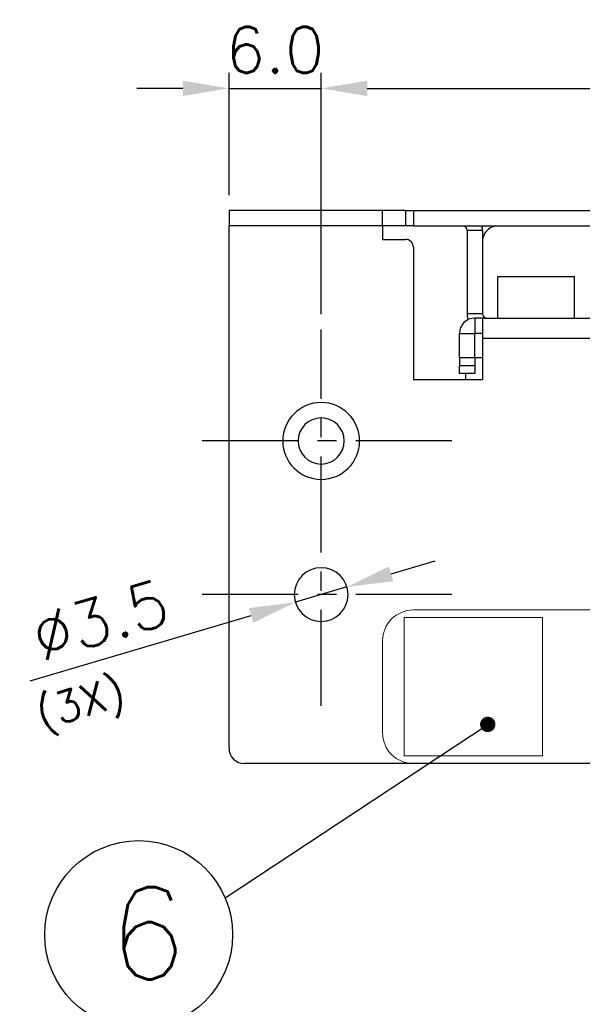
# Model space of a CAD drawing. Extents: x 210 to 804, y -840 to 420.
# Tile 39 of 50: x 481 to 517, y 307 to 371. Entities that reach past the tile are written whole.
import ezdxf

# ---------------------------------------------------------------- set-up
doc = ezdxf.new("R2010")
doc.units = 0
doc.header["$LTSCALE"] = 0.5
doc.linetypes.add('CENTER', pattern=[2, 1.25, -0.25, 0.25, -0.25])
doc.layers.get('0').update_dxf_attribs({"linetype": 'CONTINUOUS'})
doc.layers.get('Defpoints').update_dxf_attribs({"linetype": 'CONTINUOUS'})
for name, color, linetype in [('02___PRT_ALL_AXES', 7, 'CONTINUOUS'), ('c', 4, 'CENTER'), ('DIM', 7, 'CONTINUOUS'), ('圖層 1', 7, 'CONTINUOUS')]:
    doc.layers.add(name, color=color, linetype=linetype)
doc.styles.add('SIMPLEX', font='SIMPLEX.shx')
doc.dimstyles.get("Standard").update_dxf_attribs({"dimtxt": 3, "dimasz": 3, "dimexe": 1.25, "dimexo": 1, "dimgap": 1, "dimtad": 1, "dimdec": 1, "dimzin": 0, "dimdsep": 46, "dimtxsty": 'STANDARD', "dimcen": 0.5, "dimclrd": 2, "dimclre": 2, "dimclrt": 2, "dimadec": 0, "dimazin": 0, "dimtfac": 1, "dimtdec": 1, "dimtmove": 0, "dimatfit": 3, "dimfxl": 1, "dimtolj": 1, "dimtzin": 0, "dimarcsym": 0})
doc.dimstyles.new('STANDARD$0', dxfattribs={"dimtxt": 3, "dimasz": 3, "dimexe": 1, "dimexo": 1, "dimgap": 1, "dimtad": 1, "dimdec": 1, "dimzin": 0, "dimdsep": 46, "dimtxsty": 'STANDARD', "dimcen": -0.5, "dimclrd": 2, "dimclre": 2, "dimclrt": 2, "dimadec": 1, "dimazin": 0, "dimtfac": 1, "dimtdec": 1, "dimtmove": 0, "dimatfit": 3, "dimfxl": 1, "dimtolj": 1, "dimtzin": 0, "dimarcsym": 0})

# ---------------------------------------------------------------- blocks, each defined once
blk = doc.blocks.new('*D18')
at = {"layer": 'Defpoints', "color": 0}
for p in [(650.303, 366.304), (500.303, 350.604), (650.303, 350.604)]:
    blk.add_point(p, dxfattribs=at)
at = {"layer": 'DIM', "lineweight": -2}
for p, q in [((500.303, 351.604), (500.303, 367.304)), ((650.303, 351.604), (650.303, 367.304)), ((503.303, 366.304), (647.303, 366.304))]:
    blk.add_line(p, q, dxfattribs=at)
at = {"layer": 'DIM'}
for points in [[(503.303, 366.804), (503.303, 365.804), (500.303, 366.304)], [(647.303, 366.804), (647.303, 365.804), (650.303, 366.304)]]:
    blk.add_solid(points, dxfattribs=at)
at = {"layer": 'DIM', "insert": (575.303, 368.804), "char_height": 3, "attachment_point": 5, "style": 'SIMPLEX'}
blk.add_mtext('\\A1;150.0%%P0.5', dxfattribs=at)
blk = doc.blocks.new('*D20')
at = {"layer": 'Defpoints', "color": 0}
for p in [(500.303, 366.304), (500.303, 366.304), (494.303, 358.353)]:
    blk.add_point(p, dxfattribs=at)
at = {"layer": 'DIM', "lineweight": -2}
for p, q in [((494.303, 359.353), (494.303, 367.304)), ((491.303, 366.304), (488.303, 366.304)), ((494.303, 366.304), (500.303, 366.304)), ((503.303, 366.304), (506.303, 366.304))]:
    blk.add_line(p, q, dxfattribs=at)
at = {"layer": 'DIM'}
for points in [[(491.303, 366.804), (491.303, 365.804), (494.303, 366.304)], [(503.303, 366.804), (503.303, 365.804), (500.303, 366.304)]]:
    blk.add_solid(points, dxfattribs=at)
at = {"layer": 'DIM', "insert": (497.303, 368.804), "char_height": 3, "attachment_point": 5, "style": 'SIMPLEX'}
blk.add_mtext('\\A1;6.0', dxfattribs=at)
blk = doc.blocks.new('*D28')
at = {"layer": 'Defpoints', "color": 0}
for p in [(501.981, 333.851), (498.625, 332.855)]:
    blk.add_point(p, dxfattribs=at)
at = {"layer": 'DIM', "lineweight": -2}
for p, q in [((504.857, 334.704), (507.733, 335.557)), ((501.981, 333.851), (498.625, 332.855)), ((481.359, 327.732), (495.749, 332.002))]:
    blk.add_line(p, q, dxfattribs=at)
at = {"layer": 'DIM'}
for points in [[(504.715, 335.183), (504.999, 334.225), (501.981, 333.851)], [(495.607, 332.481), (495.892, 331.522), (498.625, 332.855)]]:
    blk.add_solid(points, dxfattribs=at)
at = {"layer": 'DIM', "insert": (485.921, 331.693), "char_height": 3, "attachment_point": 5, "rotation": 16.52709, "style": 'SIMPLEX'}
blk.add_mtext('\\A1;∅3.5', dxfattribs=at)

msp = doc.modelspace()

# ---------------------------------------------------------------- linework, layer by layer
at = {"color": 7, "linetype": 'Continuous'}
for p, q in [((494.303, 358.353), (494.303, 357.353)), ((504.303, 358.353), (494.303, 358.353)), ((504.303, 357.353), (504.303, 358.353)), ((505.803, 358.353), (504.303, 358.353)), ((505.803, 358.353), (506.303, 358.353)), ((505.803, 358.353), (505.803, 357.353)), ((506.303, 358.353), (506.303, 357.353)), ((506.303, 358.353), (524.303, 358.353)), ((494.303, 323.353), (494.303, 357.353)), ((504.303, 357.353), (494.303, 357.353)), ((504.303, 357.353), (504.303, 356.474)), ((505.803, 357.353), (504.303, 357.353)), ((506.303, 357.353), (505.803, 357.353)), ((506.303, 357.353), (524.303, 357.353)), ((510.803, 357.053), (509.803, 357.053)), ((509.803, 357.053), (509.803, 351.653)), ((510.803, 357.053), (510.803, 351.653)), ((504.303, 356.474), (505.803, 356.474)), ((506.303, 355.974), (506.303, 347.353)), ((509.803, 351.653), (510.803, 351.653)), ((510.803, 351.353), (510.303, 351.353)), ((510.303, 351.353), (510.303, 350.353)), ((510.803, 351.353), (510.803, 350.353)), ((510.803, 351.353), (517.803, 351.353)), ((510.803, 351.353), (517.803, 351.353)), ((509.303, 350.353), (510.303, 350.353)), ((509.303, 348.753), (509.303, 350.353)), ((510.803, 350.353), (510.303, 350.353)), ((510.303, 348.753), (510.303, 350.353)), ((510.803, 350.353), (510.803, 350.053)), ((510.803, 350.053), (510.803, 347.353)), ((510.803, 350.053), (517.803, 350.053)), ((510.303, 348.753), (509.303, 348.753)), ((509.303, 348.753), (509.303, 348.253)), ((510.803, 348.753), (510.303, 348.753)), ((510.303, 348.753), (510.303, 348.253)), ((509.303, 347.753), (509.303, 348.253)), ((510.303, 348.253), (509.303, 348.253)), ((510.303, 348.253), (510.303, 347.753)), ((510.303, 347.753), (509.303, 347.753)), ((510.303, 347.753), (509.303, 347.753)), ((509.703, 347.753), (509.703, 347.353)), ((506.303, 347.353), (510.803, 347.353)), ((655.303, 322.353), (495.303, 322.353))]:
    msp.add_line(p, q, dxfattribs=at)
for centre, radius, start, end in [((509.503, 357.053), 0.3, 0, 90), ((509.503, 357.053), 1.3, 0, 11.86761), ((511.806, 356.353), 1, 90, 149.97789), ((505.803, 355.974), 0.5, 0, 90), ((511.806, 356.353), 1, 149.97789, 180), ((510.303, 350.353), 1, 90, 180), ((511.103, 351.653), 1.3, 180, 196.44836), ((511.103, 351.653), 1.3, 196.44836, 197.55514), ((511.103, 351.653), 0.3, 180, 210.02211), ((511.103, 351.653), 0.3, 210.02211, 270), ((495.303, 323.353), 1, 180, 270)]:
    msp.add_arc(centre, radius, start, end, dxfattribs=at)
at = {"layer": '02___PRT_ALL_AXES', "color": 7, "linetype": 'Continuous'}
for p, q in [((511.803, 354.053), (512.666, 354.053)), ((511.803, 351.353), (511.803, 354.053)), ((511.803, 351.353), (511.803, 354.053)), ((512.666, 354.053), (512.803, 354.053)), ((512.803, 354.053), (515.803, 354.053)), ((515.803, 354.053), (515.94, 354.053)), ((515.94, 354.053), (516.803, 354.053)), ((516.803, 351.353), (516.803, 354.053)), ((516.803, 351.353), (516.803, 354.053))]:
    msp.add_line(p, q, dxfattribs=at)
for centre, radius, start, end in [((500.303, 343.353), 2.5, 0, 180), ((500.303, 343.353), 1.5, 0, 180), ((500.303, 343.353), 2.5, 180, 0), ((500.303, 343.353), 1.5, 180, 0), ((500.303, 333.353), 1.75, 0, 180), ((500.303, 333.353), 1.75, 180, 0)]:
    msp.add_arc(centre, radius, start, end, dxfattribs=at)
at = {"layer": 'c', "color": 7, "ltscale": 10}
for p, q in [((500.303, 336.102), (500.303, 350.604)), ((508.806, 343.353), (491.8, 343.353)), ((500.303, 326.102), (500.303, 340.604)), ((508.806, 333.353), (491.8, 333.353))]:
    msp.add_line(p, q, dxfattribs=at)
at = {"layer": 'DIM', "color": 7}
msp.add_line((494.048, 313.623), (511.148, 324.904), dxfattribs=at)
at = {"layer": 'DIM', "color": 7, "ltscale": 2, "const_width": 0.5}
msp.add_lwpolyline([(511.152, 325.154, 1), (511.145, 324.654, 1)], format="xyb", close=True, dxfattribs=at)
at = {"layer": 'DIM', "color": 7, "ltscale": 2}
msp.add_circle((488.422, 311.221), 6.117, dxfattribs=at)
at = {"layer": '圖層 1', "color": 7, "lineweight": 9}
for p, q in [((505.702, 331.853), (505.702, 331.853)), ((505.702, 331.853), (514.702, 331.853)), ((505.702, 322.853), (505.702, 331.853)), ((514.702, 331.853), (514.702, 331.853)), ((514.702, 331.853), (514.702, 322.853)), ((514.702, 322.853), (505.702, 322.853)), ((505.702, 322.853), (505.702, 322.853)), ((514.702, 322.853), (514.702, 322.853))]:
    msp.add_line(p, q, dxfattribs=at)
for points in [[(504.303, 330.353), (504.303, 331.457), (505.199, 332.353), (506.303, 332.353)], [(506.303, 332.353), (506.303, 332.353), (536.303, 332.353), (536.303, 332.353)], [(504.303, 324.353), (504.303, 324.353), (504.303, 330.353), (504.303, 330.353)], [(506.303, 322.353), (505.199, 322.353), (504.303, 323.248), (504.303, 324.353)], [(536.303, 322.353), (536.303, 322.353), (506.303, 322.353), (506.303, 322.353)]]:
    msp.add_open_spline(points, degree=3, dxfattribs=at)

# ---------------------------------------------------------------- texts
at = {"layer": 'DIM', "color": 7, "ltscale": 2, "style": 'SIMPLEX'}
msp.add_text('6', height=6, dxfattribs=at).set_placement((486.431, 308.307))
at = {"layer": 'DIM', "color": 7, "insert": (487.896, 325.586), "char_height": 2, "attachment_point": 9, "rotation": 16.56942, "style": 'SIMPLEX'}
msp.add_mtext('\\A1;(3X)', dxfattribs=at)

# ---------------------------------------------------------------- dimensions: what is measured, and where the dimension line sits
at = {"layer": 'DIM', "color": 7}
dim = msp.add_linear_dim(base=(500.303, 366.304), p1=(494.303, 358.353), p2=(500.303, 366.304), dimstyle='STANDARD$0', override={"dimtxsty": 'SIMPLEX', "dimcen": -2, "dimclrd": 256, "dimclre": 256, "dimclrt": 256}, dxfattribs=at)
dim.commit()
dim.dimension.update_dxf_attribs({"geometry": '*D20', "text_midpoint": (497.303, 366.304), "dimtype": 160})
dim = msp.add_linear_dim(base=(650.303, 366.304), p1=(500.303, 350.604), p2=(650.303, 350.604), text='<>%%P0.5', dimstyle='STANDARD$0', override={"dimtxsty": 'SIMPLEX', "dimcen": -2, "dimclrd": 256, "dimclre": 256, "dimclrt": 256}, dxfattribs=at)
dim.commit()
dim.dimension.update_dxf_attribs({"geometry": '*D18', "text_midpoint": (575.303, 366.304), "dimtype": 160})
dim = msp.add_diameter_dim_2p(p1=(501.981, 333.851), p2=(498.625, 332.855), dimstyle='STANDARD', override={"dimtxsty": 'SIMPLEX', "dimcen": -2, "dimclrd": 256, "dimclre": 256, "dimclrt": 256}, dxfattribs=at)
dim.commit()
dim.dimension.update_dxf_attribs({"geometry": '*D28', "text_midpoint": (486.632, 329.296), "dimtype": 163})

doc.saveas('drawing.dxf')
